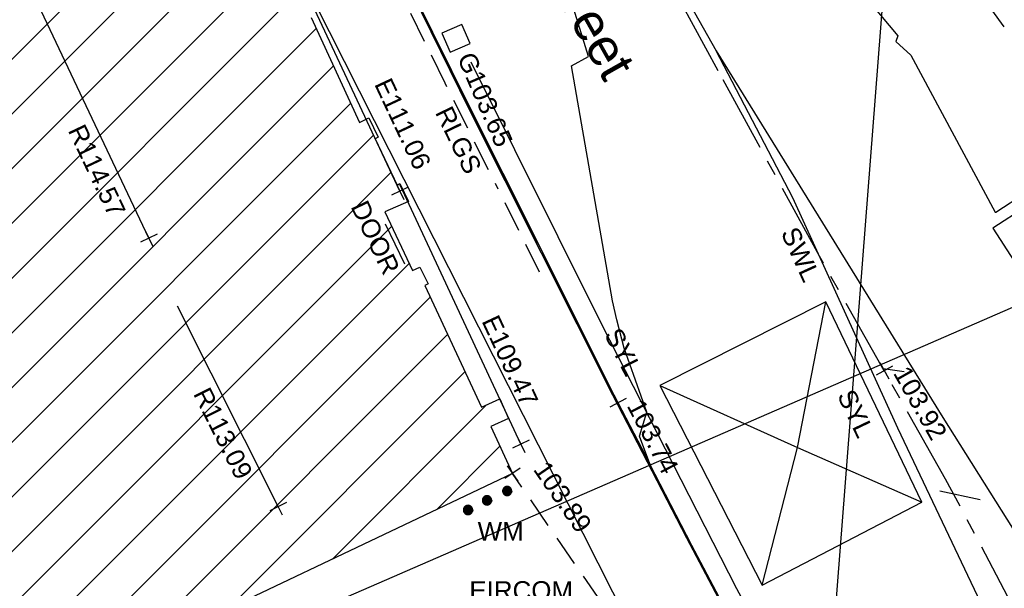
# Model space of a CAD drawing. Extents: x 635157 to 635442, y 694407 to 694910.
# Tile 60 of 104: x 635250 to 635265, y 694677 to 694686. Entities that reach past the tile are written whole.
import ezdxf

# ---------------------------------------------------------------- set-up
doc = ezdxf.new("R2010")
doc.units = 0
doc.header["$MEASUREMENT"] = 0
for name, pattern in [('BORDER', [1.75, 0.5, -0.25, 0.5, -0.25, 0, -0.25]), ('CENTER', [2, 1.25, -0.25, 0.25, -0.25]), ('DASHED', [0.75, 0.5, -0.25])]:
    doc.linetypes.add(name, pattern=pattern)
doc.layers.get('0').update_dxf_attribs({"color": 12, "linetype": 'CONTINUOUS'})
for name, color, linetype in [('BUILDING', 5, 'CONTINUOUS'), ('CONTOURS_MINOR', 132, 'CONTINUOUS'), ('DOOR', 7, 'CONTINUOUS'), ('DOOR_TXT', 7, 'CONTINUOUS'), ('EAVE', 3, 'CONTINUOUS'), ('EAVE_LVL', 3, 'CONTINUOUS'), ('EIRCOM_COVER_RMK', 3, 'CONTINUOUS'), ('FORM_LINE', 92, 'DASHED'), ('FORM_LINE_LVL', 92, 'CONTINUOUS'), ('GULLY', 151, 'CONTINUOUS'), ('GULLY_LVL', 151, 'CONTINUOUS'), ('HATCHING', 4, 'CONTINUOUS'), ('KERB_BOTTOM', 172, 'CONTINUOUS'), ('KERB_BOTTOM_LVL', 172, 'CONTINUOUS'), ('KERB_TOP', 2, 'CONTINUOUS'), ('MANHOLES', 12, 'CONTINUOUS'), ('MARKINGS_DOUBLE_YELLOW', 9, 'CONTINUOUS'), ('MARKINGS_WHITE_LINE', 9, 'CONTINUOUS'), ('MARKINGS_WHITE_LINE_TXT', 9, 'CONTINUOUS'), ('MARKINGS_YELLOW_LINE', 9, 'CONTINUOUS'), ('MARKINGS_YELLOW_LINE_TXT', 9, 'CONTINUOUS'), ('OVERHEAD_ELECTRIC', 1, 'OH_ELEC'), ('RAILINGS', 7, 'BORDER'), ('RAILINGS_TXT', 7, 'CONTINUOUS'), ('RIDGE', 6, 'CONTINUOUS'), ('RIDGE_LVL', 6, 'CONTINUOUS'), ('ROAD_CROWNLINE', 212, 'CENTER'), ('ROAD_CROWNLINE_LVL', 212, 'CONTINUOUS'), ('TEXT_RMK', 7, 'CONTINUOUS'), ('WATER_METER', 5, 'CONTINUOUS'), ('WATER_METER_TXT', 5, 'CONTINUOUS')]:
    doc.layers.add(name, color=color, linetype=linetype)
doc.styles.add('Arial', font='arial.ttf')
doc.linetypes.add('OH_ELEC', pattern='A,4,-0.4,["OE",Arial,S=0.36,R=0,X=0,Y=-0.18],-1.2', length=5.6)

# ---------------------------------------------------------------- blocks, each defined once
blk = doc.blocks.new('MH_CIR2')
at = {"color": 0, "linetype": 'ByBlock', "flags": 128}
for points in [[(0.5, 0), (0.475, 0.154), (0.404, 0.293), (0.293, 0.404), (0.154, 0.475), (0, 0.5), (-0.154, 0.475), (-0.293, 0.404), (-0.404, 0.293), (-0.475, 0.154), (-0.5, 0), (-0.475, -0.154), (-0.404, -0.293), (-0.293, -0.404), (-0.154, -0.475), (0, -0.5), (0.154, -0.475), (0.293, -0.404), (0.404, -0.293), (0.475, -0.154)], [(-0.499, -0.033), (0.033, 0.499)], [(-0.496, 0.06), (-0.06, 0.496)], [(-0.488, -0.111), (0.111, 0.488)], [(-0.467, -0.18), (0.18, 0.467)], [(-0.467, 0.179), (-0.179, 0.467)], [(-0.438, -0.241), (0.241, 0.438)], [(-0.403, -0.296), (0.296, 0.403)], [(-0.362, -0.345), (0.345, 0.362)], [(-0.315, -0.388), (0.388, 0.315)], [(-0.263, -0.425), (0.425, 0.263)], [(-0.204, -0.456), (0.456, 0.204)], [(-0.138, -0.48), (0.48, 0.138)], [(-0.064, -0.496), (0.496, 0.064)], [(0.5, 0), (0.475, -0.154)], [(0.022, -0.5), (0.5, -0.022)], [(0.128, -0.483), (0.483, -0.128)], [(0.305, -0.396), (0.396, -0.305)]]:
    blk.add_lwpolyline(points, dxfattribs=at)
blk = doc.blocks.new('SPOT')
at = {"color": 0, "linetype": 'ByBlock', "flags": 128}
for points in [[(-0.5, 0), (0.5, 0)], [(0, 0.5), (0, -0.5)]]:
    blk.add_lwpolyline(points, dxfattribs=at)

msp = doc.modelspace()

# ---------------------------------------------------------------- hatches: boundary and pattern name
at = {"layer": 'HATCHING'}
h = msp.add_hatch(dxfattribs=at)
h.set_pattern_fill('ANSI31', color=256, scale=5)
h.paths.add_polyline_path([(635248.349, 694698.27), (635246.716, 694701.645), (635246.773, 694701.674), (635246.628, 694701.969), (635246.508, 694701.913), (635245.908, 694703.094), (635245.675, 694702.976), (635244.42, 694705.509), (635244.114, 694706.175), (635244.064, 694706.155), (635243.08, 694707.037), (635242.68, 694707.898), (635242.573, 694709.194), (635242.622, 694709.22), (635242.242, 694709.954), (635242.105, 694709.901), (635241.673, 694710.778), (635241.779, 694710.831), (635241.711, 694710.958), (635241.665, 694710.931), (635241.253, 694711.718), (635241.332, 694711.772), (635240.351, 694713.772), (635240.127, 694714.186), (635240.089, 694714.167), (635240.035, 694714.282), (635240.097, 694714.338), (635239.937, 694714.652), (635239.863, 694714.638), (635239.694, 694714.995), (635238.967, 694716.654), (635239.04, 694716.703), (635238.746, 694717.301), (635238.694, 694717.476), (635238.654, 694717.463), (635238.015, 694718.897), (635238.06, 694718.921), (635237.577, 694720.022), (635237.536, 694720.005), (635236.592, 694722.235), (635236.542, 694722.216), (635236.172, 694723.098), (635236.178, 694723.179), (635235.019, 694725.669), (635229.287, 694722.576), (635229.175, 694722.366), (635217.011, 694718.767), (635216.325, 694719.051), (635214.705, 694732.399), (635213.084, 694738.616), (635197.756, 694735.699), (635224.235, 694664.431), (635250.801, 694675.383), (635257.488, 694678.565), (635257.139, 694679.325), (635257.425, 694679.454), (635257.349, 694679.626), (635257.283, 694679.767), (635256.989, 694679.633), (635256.07, 694681.604), (635256.128, 694681.629), (635255.989, 694681.898), (635255.871, 694681.844), (635255.423, 694682.79), (635255.797, 694682.953), (635255.662, 694683.243), (635255.623, 694683.221), (635255.534, 694683.412), (635255.269, 694683.974), (635255.27, 694683.975), (635255.122, 694684.29), (635255.018, 694684.239), (635254.234, 694685.935), (635254.328, 694685.985), (635253.533, 694687.68), (635253.504, 694687.739), (635253.496, 694687.734), (635253.313, 694688.116), (635253.163, 694688.412), (635253.129, 694688.393), (635252.744, 694689.24), (635251.913, 694690.884), (635251.859, 694690.854), (635251.393, 694691.853), (635251.417, 694691.865), (635251.253, 694692.19), (635251.243, 694692.185), (635250.69, 694693.243), (635249.9, 694694.878), (635250.038, 694694.959), (635249.874, 694695.275), (635249.813, 694695.236), (635249.026, 694696.849)])
h.paths.add_polyline_path([(635216.049, 694717.938), (635217.764, 694717.938), (635217.764, 694718.397), (635216.049, 694718.397)], flags=24)
h.paths.add_polyline_path([(635224.807, 694721.301), (635226.455, 694721.772), (635226.329, 694722.214), (635224.681, 694721.742)], flags=25)
h.paths.add_polyline_path([(635256.879, 694681.062), (635257.604, 694679.509), (635258.02, 694679.703), (635257.295, 694681.257)], flags=9)
h.paths.add_polyline_path([(635255.143, 694684.894), (635255.871, 694683.341), (635256.287, 694683.536), (635255.559, 694685.089)], flags=25)
h.paths.add_polyline_path([(635250.373, 694694.4), (635251.129, 694692.861), (635251.542, 694693.064), (635250.785, 694694.603)], flags=25)
h.paths.add_polyline_path([(635240.295, 694714.687), (635241.051, 694713.148), (635241.464, 694713.35), (635240.708, 694714.89)], flags=25)
h.paths.add_polyline_path([(635235.593, 694725.111), (635236.281, 694723.543), (635236.695, 694723.725), (635236.007, 694725.292)], flags=25)
h.paths.add_polyline_path([(635244.947, 694705.334), (635245.702, 694703.795), (635246.115, 694703.997), (635245.36, 694705.536)], flags=25)
h.paths.add_polyline_path([(635209.655, 694735.835), (635209.878, 694734.112), (635210.334, 694734.171), (635210.111, 694735.894)], flags=24)
h.paths.add_polyline_path([(635211.597, 694721.629), (635211.821, 694719.906), (635212.276, 694719.965), (635212.053, 694721.688)], flags=24)
h.paths.add_polyline_path([(635218.892, 694719.024), (635219.665, 694717.468), (635220.076, 694717.672), (635219.303, 694719.229)], flags=24)
h.paths.add_polyline_path([(635227.126, 694718.252), (635228.784, 694718.773), (635228.646, 694719.212), (635226.988, 694718.691)], flags=24)
h.paths.add_polyline_path([(635232.012, 694721.747), (635232.748, 694720.172), (635233.164, 694720.367), (635232.429, 694721.941)], flags=24)
h.paths.add_polyline_path([(635240.432, 694703.82), (635241.167, 694702.245), (635241.583, 694702.44), (635240.848, 694704.015)], flags=24)
h.paths.add_polyline_path([(635242.444, 694700.609), (635243.188, 694699.039), (635243.603, 694699.235), (635242.859, 694700.806)], flags=24)
h.paths.add_polyline_path([(635250.189, 694684.144), (635250.933, 694682.573), (635251.348, 694682.77), (635250.604, 694684.34)], flags=24)
h.paths.add_polyline_path([(635252.214, 694679.884), (635252.993, 694678.331), (635253.404, 694678.538), (635252.624, 694680.091)], flags=24)
h.paths.add_polyline_path([(635248.499, 694694.474), (635249.54, 694694.474), (635249.54, 694694.939), (635248.499, 694694.939)], flags=24)
h.paths.add_polyline_path([(635242.614, 694702.495), (635244.844, 694702.495), (635244.844, 694702.96), (635242.614, 694702.96)], flags=24)
h.paths.add_polyline_path([(635241.563, 694704.865), (635243.792, 694704.865), (635243.792, 694705.33), (635241.563, 694705.33)], flags=24)
h.paths.add_polyline_path([(635242.072, 694703.702), (635244.323, 694703.702), (635244.323, 694704.162), (635242.072, 694704.162)], flags=24)
h.paths.add_polyline_path([(635249.604, 694696.446), (635250.226, 694695.152), (635250.64, 694695.351), (635250.018, 694696.645)], flags=25)
h.paths.add_polyline_path([(635248.81, 694692.202), (635250.574, 694692.202), (635250.574, 694692.667), (635248.81, 694692.667)], flags=24)
h.paths.add_polyline_path([(635248.813, 694692.54), (635249.545, 694692.54), (635249.545, 694692.99), (635248.813, 694692.99)], flags=24)
h.paths.add_polyline_path([(635239.111, 694713.727), (635239.843, 694713.727), (635239.843, 694714.177), (635239.111, 694714.177)], flags=24)
h.paths.add_polyline_path([(635245.936, 694700.066), (635246.522, 694698.781), (635246.946, 694698.974), (635246.359, 694700.259)], flags=24)
h.paths.add_polyline_path([(635235.278, 694723.243), (635235.898, 694721.973), (635236.316, 694722.178), (635235.697, 694723.447)], flags=24)
h.paths.add_polyline_path([(635236.631, 694720.127), (635237.191, 694718.831), (635237.619, 694719.016), (635237.058, 694720.312)], flags=24)
h.paths.add_polyline_path([(635238.24, 694716.763), (635238.825, 694715.478), (635239.249, 694715.67), (635238.663, 694716.956)], flags=24)
h.paths.add_polyline_path([(635240.682, 694711.439), (635241.359, 694710.199), (635241.768, 694710.422), (635241.091, 694711.662)], flags=24)
h.paths.add_polyline_path([(635241.876, 694708.008), (635242.528, 694706.755), (635242.941, 694706.97), (635242.289, 694708.223)], flags=24)
h.paths.add_polyline_path([(635249.164, 694694.261), (635249.779, 694692.989), (635250.198, 694693.192), (635249.583, 694694.464)], flags=24)
h.paths.add_polyline_path([(635250.635, 694692.032), (635251.225, 694690.749), (635251.648, 694690.943), (635251.058, 694692.226)], flags=24)
h.paths.add_polyline_path([(635252.783, 694687.411), (635253.384, 694686.133), (635253.806, 694686.331), (635253.204, 694687.609)], flags=24)
h.paths.add_polyline_path([(635254.76, 694682.914), (635255.369, 694681.639), (635255.789, 694681.84), (635255.18, 694683.114)], flags=24)
h.paths.add_polyline_path([(635251.055, 694694.155), (635251.934, 694692.389), (635252.351, 694692.596), (635251.472, 694694.363)], flags=25)

# ---------------------------------------------------------------- linework, layer by layer
at = {"layer": 'BUILDING'}
msp.add_polyline3d([(635254.234, 694685.935, 103.879), (635255.018, 694684.239, 103.893), (635255.168, 694684.312, 103.891), (635255.318, 694683.998, 103.89), (635255.269, 694683.974, 103.899), (635255.624, 694683.221, 103.903), (635255.67, 694683.248, 103.9), (635255.807, 694682.957, 103.914), (635255.423, 694682.79, 103.932), (635255.871, 694681.844, 103.937), (635255.989, 694681.898, 103.926), (635256.128, 694681.629, 103.93), (635256.07, 694681.604, 103.934), (635256.989, 694679.633, 103.926), (635257.286, 694679.768, 103.917), (635257.425, 694679.454, 103.905), (635257.139, 694679.325, 103.929), (635257.488, 694678.565, 103.885), (635250.801, 694675.383, 104.03)], dxfattribs=at)
at = {"layer": 'CONTOURS_MINOR'}
for points in [[(635255.567, 694686.949, 103.75), (635256.335, 694685.392, 103.75), (635256.801, 694684.458, 103.75), (635257.897, 694682.284, 103.75), (635259.126, 694679.835, 103.75), (635259.708, 694678.718, 103.75), (635259.542, 694679.164, 103.75), (635259.66, 694679.552, 103.75), (635259.295, 694680.591, 103.75), (635259.176, 694681.048, 103.75), (635259.108, 694681.353, 103.75), (635258.444, 694685.154, 103.75), (635258.72, 694685.304, 103.75), (635257.981, 694687.691, 103.75)], [(635262.407, 694687.208, 103.75), (635263.722, 694685.64, 103.75), (635263.689, 694685.548, 103.75), (635263.93, 694685.325, 103.75), (635265.294, 694682.787, 103.75), (635265.305, 694682.788, 103.75), (635265.786, 694683.1, 103.75)]]:
    msp.add_polyline3d(points, dxfattribs=at)
at = {"layer": 'DOOR'}
msp.add_polyline3d([(635255.749, 694681.949, 104.072), (635255.438, 694682.594, 104.071)], dxfattribs=at)
at = {"layer": 'EAVE'}
for points in [[(635255.668, 694683.126, 111.056), (635251.259, 694692.533, 111.025)], [(635257.624, 694679.036, 109.465), (635255.671, 694683.224, 109.485)]]:
    msp.add_polyline3d(points, dxfattribs=at)
at = {"layer": 'FORM_LINE'}
msp.add_polyline3d([(635259.347, 694675.873, 103.896), (635257.488, 694678.565, 103.885)], dxfattribs=at)
at = {"layer": 'GULLY'}
msp.add_polyline3d([(635256.673, 694685.82, 103.646), (635256.348, 694685.679, 103.655), (635256.48, 694685.374, 103.652), (635256.805, 694685.515, 103.643)], close=True, dxfattribs=at)
at = {"layer": 'KERB_BOTTOM'}
msp.add_polyline3d([(635261.761, 694674.802, 103.765), (635260.391, 694677.401, 103.757), (635259.196, 694679.704, 103.745), (635259.128, 694679.836, 103.744), (635257.861, 694682.374, 103.7), (635256.813, 694684.464, 103.676), (635255.6, 694686.913, 103.635), (635254.753, 694688.662, 103.618), (635254.7, 694688.771, 103.617), (635253.631, 694690.927, 103.614), (635252.421, 694693.508, 103.607), (635251.55, 694695.324, 103.589), (635251.479, 694695.435, 103.583), (635250.836, 694696.856, 103.577), (635250.455, 694697.69, 103.571), (635250.352, 694697.916, 103.569), (635249.503, 694699.729, 103.56)], dxfattribs=at)
at = {"layer": 'KERB_TOP'}
msp.add_polyline3d([(635261.592, 694675.086, 103.821), (635260.308, 694677.516, 103.818), (635259.11, 694679.827, 103.814), (635257.961, 694682.124, 103.839), (635256.79, 694684.452, 103.821), (635255.558, 694686.959, 103.783), (635254.678, 694688.734, 103.748), (635253.45, 694691.253, 103.745), (635252.386, 694693.533, 103.733), (635251.768, 694694.802, 103.703), (635251.452, 694695.476, 103.608), (635250.825, 694696.846, 103.598), (635250.244, 694698.033, 103.724), (635249.499, 694699.707, 103.7)], dxfattribs=at)
at = {"layer": 'MANHOLES'}
msp.add_polyline3d([(635265.788, 694682.873, 103.757), (635265.254, 694682.528, 103.757), (635265.599, 694681.994, 103.786), (635266.133, 694682.339, 103.786)], close=True, dxfattribs=at)
at = {"layer": 'MARKINGS_DOUBLE_YELLOW'}
for points in [[(635257.521, 694697.412, 103.65), (635259.07, 694694.825, 103.661), (635260.589, 694692.675, 103.662), (635261.59, 694691.172, 103.661), (635263.511, 694688.44, 103.667), (635265.432, 694685.783, 103.679)], [(635263.232, 694672.778, 103.787), (635261.119, 694676.699, 103.774), (635258.933, 694680.972, 103.738), (635256.824, 694685.21, 103.67)]]:
    msp.add_polyline3d(points, dxfattribs=at)
at = {"layer": 'MARKINGS_WHITE_LINE'}
for points in [[(635253.024, 694693.432, 103.626), (635255.752, 694694.741, 103.765), (635257.879, 694690.731, 103.795), (635258.937, 694688.661, 103.818), (635260.783, 694685.395, 103.872), (635264.445, 694679.469, 103.917), (635268.403, 694673.187, 103.974), (635272.221, 694667.031, 104.057), (635273.847, 694663.964, 104.102), (635275.129, 694661.02, 104.156), (635276.051, 694658.687, 104.176), (635276.967, 694656.364, 104.193), (635277.691, 694654.262, 104.199)], [(635273.308, 694653.937, 104.146), (635272.178, 694657.797, 104.14), (635270.364, 694663.339, 104.077), (635268.999, 694667.31, 104.03), (635267.287, 694671.442, 103.971), (635265.627, 694675.283, 103.93), (635263.719, 694679.297, 103.918), (635262.024, 694683.018, 103.909), (635260.783, 694685.395, 103.872)], [(635263.482, 694680.258, 103.926), (635263.82, 694680.211, 103.924)], [(635264.401, 694678.283, 103.927), (635265.053, 694678.145, 103.93)]]:
    msp.add_polyline3d(points, dxfattribs=at)
at = {"layer": 'MARKINGS_YELLOW_LINE'}
msp.add_polyline3d([(635259.872, 694679.986, 103.769), (635261.525, 694676.756, 103.787), (635264.106, 694678.099, 103.911), (635262.558, 694681.34, 103.911)], close=True, dxfattribs=at)
for points in [[(635259.872, 694679.986, 103.769), (635262.1, 694678.981, 103.852), (635262.558, 694681.34, 103.911)], [(635261.525, 694676.756, 103.787), (635262.1, 694678.981, 103.852), (635264.106, 694678.099, 103.911)]]:
    msp.add_polyline3d(points, dxfattribs=at)
at = {"layer": 'OVERHEAD_ELECTRIC'}
for points in [[(635262.249, 694670.445, 109.863), (635251.158, 694692.378, 110.375)], [(635263.885, 694691.526, 109.289), (635262.249, 694670.445, 109.863), (635273.812, 694678.059, 109.884)], [(635269.972, 694683.158, 111.358), (635249.939, 694674.444, 109.918)]]:
    msp.add_polyline3d(points, dxfattribs=at)
at = {"layer": 'RAILINGS'}
msp.add_polyline3d([(635257.928, 694681.818, 103.87), (635256.4, 694684.874, 103.831), (635254.726, 694688.278, 103.79)], dxfattribs=at)
at = {"layer": 'RIDGE'}
for points in [[(635251.612, 694682.367, 114.574), (635242.913, 694700.726, 114.49)], [(635253.7, 694678.028, 113.087), (635252.073, 694681.268, 113.152)]]:
    msp.add_polyline3d(points, dxfattribs=at)
at = {"layer": 'ROAD_CROWNLINE'}
msp.add_polyline3d([(635277.708, 694640.634, 104.053), (635277.757, 694642.366, 104.094), (635277.828, 694644.894, 104.154), (635277.33, 694648.84, 104.206), (635276.759, 694652.287, 104.211), (635276.118, 694654.537, 104.214), (635275.058, 694657.126, 104.208), (635273.509, 694661.281, 104.179), (635272.86, 694662.552, 104.163), (635270.656, 694666.871, 104.108), (635268.228, 694671.413, 104.01), (635267.526, 694672.727, 103.982), (635264.492, 694678.474, 103.929), (635263.501, 694680.225, 103.92), (635262.453, 694682.075, 103.911), (635260.815, 694685.072, 103.867), (635258.681, 694688.986, 103.814), (635257.457, 694691.232, 103.783), (635255.686, 694694.709, 103.762), (635254.754, 694696.556, 103.727), (635254.043, 694697.845, 103.682), (635253.774, 694698.332, 103.666), (635250.553, 694704.954, 103.673)], dxfattribs=at)

# ---------------------------------------------------------------- block references
at = {"layer": 'EAVE_LVL', "xscale": 0.3, "yscale": 0.3, "zscale": 0.3}
for p, rotation in [((635255.668, 694683.126, 111.056), 295.112183), ((635257.624, 694679.036, 109.465), 295.00116)]:
    msp.add_blockref('SPOT', p, dxfattribs=dict(at, rotation=rotation))
at = {"layer": 'FORM_LINE_LVL', "xscale": 0.3, "yscale": 0.3, "zscale": 0.3, "rotation": 304.627594}
msp.add_blockref('SPOT', (635257.488, 694678.565, 103.885), dxfattribs=at)
at = {"layer": 'KERB_BOTTOM_LVL', "xscale": 0.3, "yscale": 0.3, "zscale": 0.3, "rotation": 297.415131}
msp.add_blockref('SPOT', (635259.196, 694679.704, 103.745), dxfattribs=at)
at = {"layer": 'RIDGE_LVL', "xscale": 0.3, "yscale": 0.3, "zscale": 0.3}
for p, rotation in [((635251.612, 694682.367, 114.574), 295.352875), ((635253.7, 694678.028, 113.087), 296.664001)]:
    msp.add_blockref('SPOT', p, dxfattribs=dict(at, rotation=rotation))
at = {"layer": 'ROAD_CROWNLINE_LVL', "xscale": 0.3, "yscale": 0.3, "zscale": 0.3, "rotation": 299.512726}
msp.add_blockref('SPOT', (635263.501, 694680.225, 103.92), dxfattribs=at)
at = {"layer": 'WATER_METER', "xscale": 0.15, "yscale": 0.15, "zscale": 0.15}
for p in [(635257.403, 694678.28, 103.888), (635257.078, 694678.128, 103.905), (635256.771, 694677.974, 103.918)]:
    msp.add_blockref('MH_CIR2', p, dxfattribs=at)

# ---------------------------------------------------------------- texts
at = {"layer": 'DOOR_TXT', "style": 'Arial'}
msp.add_text('DOOR', height=0.3, rotation=295.5407, dxfattribs=at).set_placement((635254.868, 694682.879))
at = {"layer": 'EAVE_LVL', "style": 'Arial'}
for s, rotation, p in [('E111.06', 295.1122, (635255.25, 694684.859)), ('E109.47', 295.0012, (635256.985, 694681.028))]:
    msp.add_text(s, height=0.3, rotation=rotation, dxfattribs=at).set_placement(p)
at = {"layer": 'EIRCOM_COVER_RMK', "style": 'Arial'}
msp.add_text('EIRCOM', height=0.3, dxfattribs=at).set_placement((635256.792, 694676.522))
at = {"layer": 'FORM_LINE_LVL', "style": 'Arial'}
msp.add_text('103.89', height=0.3, rotation=304.6276, dxfattribs=at).set_placement((635257.815, 694678.628))
at = {"layer": 'GULLY_LVL', "style": 'Arial'}
msp.add_text('G103.65', height=0.3, rotation=293.4023, dxfattribs=at).set_placement((635256.591, 694685.286))
at = {"layer": 'KERB_BOTTOM_LVL', "style": 'Arial'}
msp.add_text('103.74', height=0.3, rotation=297.4151, dxfattribs=at).set_placement((635259.331, 694679.661))
at = {"layer": 'MARKINGS_WHITE_LINE_TXT', "style": 'Arial'}
msp.add_text('SWL', height=0.3, rotation=294.4904, dxfattribs=at).set_placement((635261.823, 694682.456))
at = {"layer": 'MARKINGS_YELLOW_LINE_TXT', "style": 'Arial'}
for rotation, p in [(297.1018, (635258.966, 694680.812)), (295.5305, (635262.733, 694679.826))]:
    msp.add_text('SYL', height=0.3, rotation=rotation, dxfattribs=at).set_placement(p)
at = {"layer": 'RAILINGS_TXT', "style": 'Arial'}
msp.add_text('RLGS', height=0.3, rotation=295.9918, dxfattribs=at).set_placement((635256.233, 694684.4))
at = {"layer": 'RIDGE_LVL', "style": 'Arial'}
for s, rotation, p in [('R114.57', 295.3529, (635250.296, 694684.11)), ('R113.09', 296.664, (635252.321, 694679.853))]:
    msp.add_text(s, height=0.3, rotation=rotation, dxfattribs=at).set_placement(p)
at = {"layer": 'ROAD_CROWNLINE_LVL', "style": 'Arial'}
msp.add_text('103.92', height=0.3, rotation=299.5127, dxfattribs=at).set_placement((635263.637, 694680.187))
at = {"layer": 'TEXT_RMK', "style": 'Arial'}
msp.add_text('R445 Main Street', height=0.6, rotation=-60.5303, dxfattribs=at).set_placement((635255.773, 694690.55))
at = {"layer": 'WATER_METER_TXT', "style": 'Arial'}
msp.add_text('WM', height=0.3, dxfattribs=at).set_placement((635256.926, 694677.479))

doc.saveas('drawing.dxf')
